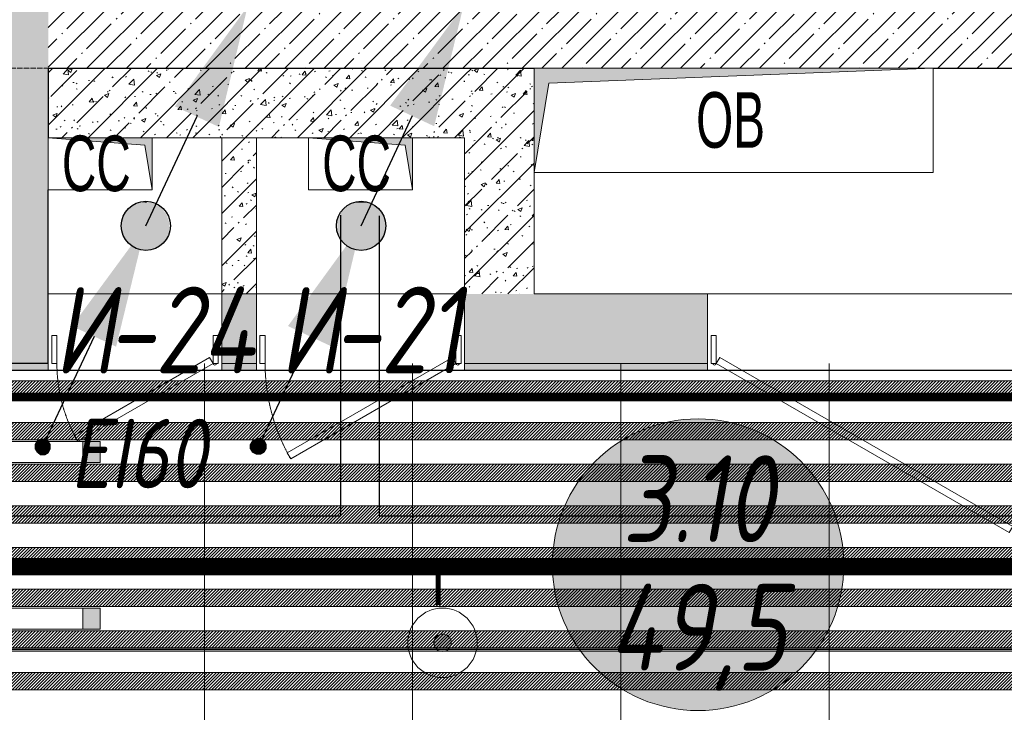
# Model space of a CAD drawing. Header units: millimetres. Extents: x -551130 to 178656, y -69521 to 202936.
# Tile 142 of 256: x -183735 to -180898, y 167014 to 169009. Entities that reach past the tile are written whole.
import ezdxf
from ezdxf import colors
from ezdxf.entities.mleader import LeaderData, LeaderLine
from ezdxf.enums import TextEntityAlignment as Align
from ezdxf.math import Vec2, Vec3

# ---------------------------------------------------------------- set-up
doc = ezdxf.new("R2010")
doc.units = ezdxf.units.MM
for name, pattern in [('( Hidden )', [0.375, 0.25, -0.125]), ('-D1-02х01', [3, 2, -1]), ('-D1-03x03', [6, 3, -3]), ('-D1d1-15x02', [19, 15, -2, 0, -2]), ('DASHDOT', [25.4, 12.7, -6.35, 0, -6.35])]:
    doc.linetypes.add(name, pattern=pattern)
doc.layers.get('Defpoints').update_dxf_attribs({"color": 31})
for name, color, linetype, lineweight in [('_0', 7, 'Continuous', 13), ('A-DETL-GENF', 7, 'Continuous', 5), ('A-DOOR', 7, 'Continuous', 5), ('A-DOOR-IDEN', 7, 'Continuous', 9), ('A-GENM-HDLN', 7, '-D1-03x03', 5), ('A-WALL', 7, 'Continuous', 5), ('A-WALL-FNSH', 8, 'Continuous', 5), ('dim_pot', 183, 'Continuous', 9), ('dim_razv', 93, 'DASHDOT', 9), ('I-WALL', 7, 'Continuous', 5), ('light_pot', 52, 'Continuous', 15), ('M-EQPM', 7, 'Continuous', 5), ('M-EQPM-IDEN', 7, 'Continuous', 5), ('ob_pomeshen', 62, 'Continuous', 13), ('pot', 183, 'Continuous', 15), ('pot sh', 183, 'Continuous', 15), ('S-GRID', 7, 'Continuous', 5)]:
    doc.layers.add(name, color=color, linetype=linetype, lineweight=lineweight)
doc.layers.add('PDF11_0', color=30, linetype='Continuous', true_color=0xff7f00)
doc.layers.add('PDF11_Выноски', color=7, linetype='Continuous')
doc.layers.add('PDF11_Стояк', color=5, linetype='Continuous')
doc.layers.add('pol', color=7, linetype='Continuous', lineweight=15, true_color=0x738991)
doc.layers.add('Сводный план', color=1, linetype='Continuous', lineweight=0, true_color=0xff0000)
doc.styles.add('Arial Narrow_1', font='txt', dxfattribs={"width": 0.75, "height": 200})
doc.styles.add('fl_iso paper', font='isocpeur.ttf', dxfattribs={"width": 0.8, "oblique": 10})
doc.styles.add('In tre', font='isocpeur.ttf', dxfattribs={"width": 0.8, "oblique": 10})
pattern_1 = [(45, (-192252.93, 158219.39), (-75.43415, 75.43415), [106.68, -17.78, 3.556, -17.78]), (45, (-192252.93, 158294.77), (-75.43415, 75.43415), []), (50, (-192252.93, 158219.39), (127.5292, -11.1576), [13.335, -146.685]), (355, (-192252.93, 158219.39), (-24.6697, 133.74), [10.668, -117.348]), (100.451, (-192242.31, 158218.46), (102.8597, 122.5818), [11.333, -124.663]), (46.184, (-192252.93, 158254.95), (189.7552, -29.4304), [20.002, -220.027]), (96.636, (-192237.12, 158252.5), (166.1822, 173.1996), [17, -186.995]), (351.184, (-192252.93, 158254.95), (166.184, 173.1976), [16.002, -176.022]), (21, (-192235.15, 158246.06), (106.13027, -71.586), [13.335, -146.685]), (326, (-192235.15, 158246.06), (43.2619, 128.9318), [10.668, -117.348]), (71.451, (-192226.31, 158240.09), (149.392, 57.34505), [11.333, -124.663]), (37.5, (-192252.935, 158219.386), (2.16223, 59.18836), [3.353, -112.573, 3.353, -115.773, -117.792]), (37.5, (-192252.935, 158219.386), (2.16223, 59.18836), [-235.052, 3.353, -114.44]), (7.5, (-192252.935, 158219.386), (46.77386, 70.12615), [3.353, -64.567, 3.353, -109.906, -44.894]), (7.5, (-192252.935, 158219.386), (46.77386, 70.12615), [-181.178, 3.353, -41.542]), (327.5, (-192292.584, 158219.386), (94.91367, -4.01009), [3.353, -41.097, 3.353, -135.331, -184.023]), (327.5, (-192292.584, 158219.386), (94.91367, -4.01009), [-183.134, 3.353, -180.67]), (317.5, (-192310.36, 158219.386), (103.69057, 17.7988), [3.353, -54.432, 3.353, -88.748, -130.683]), (317.5, (-192310.36, 158219.386), (103.69057, 17.7988), [-149.885, 3.353, -127.33])]
pattern_2 = [(45, (-192252.935, 158219.386), (-57.02463, 57.02463), []), (45, (-192195.91, 158219.386), (-57.02463, 57.02463), [100.806, -20.161, 3.353, -16.808])]

# ---------------------------------------------------------------- blocks, each defined once
blk = doc.blocks.new('*U3559')
at = {"layer": 'light_pot', "linetype": 'ByBlock', "lineweight": 0}
h = blk.add_hatch(color=252, dxfattribs=at)
h.dxf.hatch_style = 1
h.paths.add_polyline_path([(-500, 30), (-550, 30), (-550, -30), (-500, -30)])
h = blk.add_hatch(color=252, dxfattribs=at)
h.dxf.hatch_style = 1
h.paths.add_polyline_path([(500, 30), (550, 30), (550, -30), (500, -30)])
for points in [[(-500, 30), (-550, 30), (-550, -30), (-500, -30)], [(500, -30), (-500, -30), (-500, 30), (500, 30)], [(500, 30), (550, 30), (550, -30), (500, -30)]]:
    blk.add_lwpolyline(points, close=True, dxfattribs=at)
blk = doc.blocks.new('*U3560')
at = {"layer": 'light_pot', "color": 0, "linetype": 'ByBlock', "lineweight": -2, "transparency": 16777216}
for p in [(0, 960), (0, 480)]:
    blk.add_blockref('*U3559', p, dxfattribs=at)
blk = doc.blocks.new('*U12202')
at = {"layer": 'pol', "true_color": 0x007dfa, "transparency": 33554687}
h = blk.add_hatch(color=150, dxfattribs=at)
h.dxf.hatch_style = 1
h.paths.add_polyline_path([(23405.3, 0), (0, 0), (0, -10), (23405.3, -10)])
at = {"layer": 'pol', "color": 162, "true_color": 0x2c3cc9}
blk.add_lwpolyline([(23405.3, 0), (0, 0), (0, -10), (23405.3, -10)], close=True, dxfattribs=at)
blk = doc.blocks.new('помещение')
at = {"linetype": 'ByBlock', "true_color": 0xffffff}
h = blk.add_hatch(color=7, dxfattribs=at)
h.dxf.hatch_style = 1
edge = h.paths.add_edge_path()
edge.add_arc((0, 0), 420, 0, 360)
at = {"color": 0}
blk.add_line((-420, 0), (420, 0), dxfattribs=at)
blk.add_circle((0, 0), 420, dxfattribs=at)
at = {"linetype": 'ByBlock', "style": 'fl_iso paper', "oblique": 10, "width": 0.8}
for tag, p in [('TXT1', (0, 190)), ('TXT2', (0, -180))]:
    blk.add_attdef(tag, text='', height=250, dxfattribs=at).set_placement(p, align=Align.MIDDLE_CENTER)
blk = doc.blocks.new('hgkjgkkl')
at = {"layer": 'PDF11_0', "lineweight": 25}
for points in [[(9603.4, 10174.9), (9603.4, 9311.3), (14027.2, 9311.3), (14027.2, 11178.2), (11580.3, 11178.2), (11580.3, 12585.8), (12841.9, 12585.8), (12841.9, 11521.1), (13309.7, 11521.1), (13309.7, 13256.7), (13625, 13256.7), (13625, 11521.1), (14514, 11521.1), (14514, 9311.3), (17907.1, 9309.1)], [(30395.5, 8413.8), (23965, 8413.8), (23965, 7342.7), (23069.6, 7342.7), (23069.6, 8413.8), (16412.7, 8413.8), (16412.7, 7486.7), (15889.9, 7486.7), (15889.9, 8413.8), (7922.7, 8413.8), (7922.7, 6934.2), (7298.3, 6934.2), (7298.3, 9311.3), (9493.3, 9311.3), (9493.3, 10177)]]:
    blk.add_lwpolyline(points, dxfattribs=at)
at = {"layer": 'PDF11_Выноски', "transparency": 33554559}
for points in [[(8627.6, 9533.5), (8633.9, 9510.2), (8617, 9527.2)], [(8640.3, 9533.5), (8627.6, 9533.5), (8633.9, 9510.2)], [(8633.9, 9510.2), (8650.9, 9527.2), (8640.3, 9533.5)], [(9247.8, 9533.5), (9256.2, 9510.2), (9237.2, 9527.2)], [(9262.6, 9535.6), (9247.8, 9533.5), (9256.2, 9510.2)], [(9256.2, 9510.2), (9273.2, 9529.3), (9262.6, 9535.6)], [(8633.9, 9510.2), (8617, 9527.2), (8610.6, 9516.6)], [(8610.6, 9516.6), (8610.6, 9503.9), (8633.9, 9510.2)], [(8610.6, 9503.9), (8633.9, 9510.2), (8617, 9493.3)], [(8633.9, 9510.2), (8617, 9493.3), (8627.6, 9484.8)], [(8627.6, 9484.8), (8640.3, 9484.8), (8633.9, 9510.2)], [(8657.2, 9516.6), (8633.9, 9510.2), (8650.9, 9527.2)], [(8657.2, 9503.9), (8657.2, 9516.6), (8633.9, 9510.2)], [(8640.3, 9484.8), (8633.9, 9510.2), (8650.9, 9491.2)], [(8633.9, 9510.2), (8650.9, 9491.2), (8657.2, 9503.9)], [(9256.2, 9510.2), (9237.2, 9527.2), (9230.8, 9516.6)], [(9230.8, 9516.6), (9230.8, 9503.9), (9256.2, 9510.2)], [(9230.8, 9503.9), (9256.2, 9510.2), (9237.2, 9493.3)], [(9256.2, 9510.2), (9237.2, 9493.3), (9249.9, 9486.9)], [(9249.9, 9486.9), (9262.6, 9486.9), (9256.2, 9510.2)], [(9279.5, 9516.6), (9256.2, 9510.2), (9273.2, 9529.3)], [(9279.5, 9503.9), (9279.5, 9516.6), (9256.2, 9510.2)], [(9262.6, 9486.9), (9256.2, 9510.2), (9273.2, 9493.3)], [(9256.2, 9510.2), (9273.2, 9493.3), (9279.5, 9503.9)]]:
    blk.add_solid(points, dxfattribs=at)
at = {"layer": 'PDF11_Стояк', "lineweight": 30}
for points in [[(9078.4, 10460.6), (8930.3, 10145.2)], [(9698.6, 10462.7), (9550.4, 10145.2)], [(8782.1, 9827.7), (8633.9, 9510.2)], [(9404.4, 9827.7), (9256.2, 9510.2)]]:
    blk.add_lwpolyline(points, dxfattribs=at)
at = {"layer": 'PDF11_Стояк', "lineweight": 25}
for centre in [(8931.3, 10146.3), (9551.5, 10146.3)]:
    blk.add_circle(centre, 70.9, dxfattribs=at)
at = {"layer": 'PDF11_Стояк', "transparency": 33554559}
for points in [[(9224.5, 10778.1), (9141.9, 10431), (9014.9, 10490.2)], [(9846.8, 10780.2), (9762.1, 10433.1), (9635.1, 10492.4)], [(8932.4, 10215.1), (8936.6, 10213), (8919.7, 10213)], [(9542, 10215.1), (9567.4, 10213), (9535.6, 10213)], [(9554.7, 10215.1), (9558.9, 10215.1), (9542, 10215.1)], [(9558.9, 10215.1), (9542, 10215.1), (9567.4, 10213)], [(8875.2, 10187.6), (8989.5, 10181.2), (8871, 10181.2)], [(8879.5, 10191.8), (8983.2, 10187.6), (8875.2, 10187.6)], [(8983.2, 10187.6), (8875.2, 10187.6), (8989.5, 10181.2)], [(8883.7, 10198.1), (8981.1, 10191.8), (8879.5, 10191.8)], [(8981.1, 10191.8), (8879.5, 10191.8), (8983.2, 10187.6)], [(8890, 10202.4), (8974.7, 10198.1), (8883.7, 10198.1)], [(8974.7, 10198.1), (8883.7, 10198.1), (8981.1, 10191.8)], [(8894.3, 10204.5), (8970.5, 10202.4), (8890, 10202.4)], [(8970.5, 10202.4), (8890, 10202.4), (8974.7, 10198.1)], [(8900.6, 10208.7), (8964.1, 10204.5), (8894.3, 10204.5)], [(8964.1, 10204.5), (8894.3, 10204.5), (8970.5, 10202.4)], [(8907, 10210.8), (8957.8, 10208.7), (8900.6, 10208.7)], [(8957.8, 10208.7), (8900.6, 10208.7), (8964.1, 10204.5)], [(8915.4, 10213), (8951.4, 10210.8), (8907, 10210.8)], [(8951.4, 10210.8), (8907, 10210.8), (8957.8, 10208.7)], [(8919.7, 10213), (8945.1, 10213), (8915.4, 10213)], [(8945.1, 10213), (8915.4, 10213), (8951.4, 10210.8)], [(8936.6, 10213), (8919.7, 10213), (8945.1, 10213)], [(9495.4, 10187.6), (9609.7, 10183.3), (9493.3, 10183.3)], [(9501.8, 10193.9), (9605.5, 10187.6), (9495.4, 10187.6)], [(9605.5, 10187.6), (9495.4, 10187.6), (9609.7, 10183.3)], [(9506, 10198.1), (9601.2, 10193.9), (9501.8, 10193.9)], [(9601.2, 10193.9), (9501.8, 10193.9), (9605.5, 10187.6)], [(9512.3, 10202.4), (9597, 10198.1), (9506, 10198.1)], [(9597, 10198.1), (9506, 10198.1), (9601.2, 10193.9)], [(9516.6, 10204.5), (9592.8, 10202.4), (9512.3, 10202.4)], [(9592.8, 10202.4), (9512.3, 10202.4), (9597, 10198.1)], [(9522.9, 10208.7), (9586.4, 10204.5), (9516.6, 10204.5)], [(9586.4, 10204.5), (9516.6, 10204.5), (9592.8, 10202.4)], [(9529.3, 10210.8), (9580.1, 10208.7), (9522.9, 10208.7)], [(9580.1, 10208.7), (9522.9, 10208.7), (9586.4, 10204.5)], [(9535.6, 10213), (9573.7, 10210.8), (9529.3, 10210.8)], [(9573.7, 10210.8), (9529.3, 10210.8), (9580.1, 10208.7)], [(9567.4, 10213), (9535.6, 10213), (9573.7, 10210.8)], [(8862.5, 10164.3), (8998, 10157.9), (8860.4, 10157.9)], [(8998, 10157.9), (8860.4, 10157.9), (8998, 10151.6)], [(8860.4, 10157.9), (8998, 10151.6), (8860.4, 10151.6)], [(8864.6, 10170.6), (8995.9, 10164.3), (8862.5, 10164.3)], [(8995.9, 10164.3), (8862.5, 10164.3), (8998, 10157.9)], [(8866.8, 10177), (8993.8, 10170.6), (8864.6, 10170.6)], [(8993.8, 10170.6), (8864.6, 10170.6), (8995.9, 10164.3)], [(8871, 10181.2), (8991.6, 10177), (8866.8, 10177)], [(8991.6, 10177), (8866.8, 10177), (8993.8, 10170.6)], [(8989.5, 10181.2), (8871, 10181.2), (8991.6, 10177)], [(9484.8, 10164.3), (9620.3, 10157.9), (9482.7, 10157.9)], [(9620.3, 10157.9), (9482.7, 10157.9), (9620.3, 10151.6)], [(9482.7, 10157.9), (9620.3, 10151.6), (9482.7, 10151.6)], [(9486.9, 10170.6), (9618.2, 10164.3), (9484.8, 10164.3)], [(9618.2, 10164.3), (9484.8, 10164.3), (9620.3, 10157.9)], [(9489.1, 10177), (9616.1, 10170.6), (9486.9, 10170.6)], [(9616.1, 10170.6), (9486.9, 10170.6), (9618.2, 10164.3)], [(9493.3, 10183.3), (9613.9, 10177), (9489.1, 10177)], [(9613.9, 10177), (9489.1, 10177), (9616.1, 10170.6)], [(9609.7, 10183.3), (9493.3, 10183.3), (9613.9, 10177)], [(8930.3, 10145.2), (8845.6, 9798.1), (8718.6, 9857.4)], [(8998, 10151.6), (8860.4, 10151.6), (9000.1, 10145.2)], [(8860.4, 10151.6), (9000.1, 10145.2), (8860.4, 10145.2)], [(9000.1, 10145.2), (8860.4, 10145.2), (8998, 10136.8)], [(8860.4, 10145.2), (8998, 10136.8), (8860.4, 10136.8)], [(8998, 10136.8), (8860.4, 10136.8), (8998, 10130.4)], [(8860.4, 10136.8), (8998, 10130.4), (8860.4, 10130.4)], [(8998, 10130.4), (8860.4, 10130.4), (8995.9, 10124.1)], [(8860.4, 10130.4), (8995.9, 10124.1), (8862.5, 10124.1)], [(9550.4, 10145.2), (9467.9, 9798.1), (9340.9, 9857.4)], [(9620.3, 10151.6), (9482.7, 10151.6), (9622.4, 10145.2)], [(9482.7, 10151.6), (9622.4, 10145.2), (9482.7, 10145.2)], [(9622.4, 10145.2), (9482.7, 10145.2), (9620.3, 10138.9)], [(9482.7, 10145.2), (9620.3, 10138.9), (9482.7, 10138.9)], [(9620.3, 10138.9), (9482.7, 10138.9), (9620.3, 10132.5)], [(9482.7, 10138.9), (9620.3, 10132.5), (9482.7, 10132.5)], [(9620.3, 10132.5), (9482.7, 10132.5), (9618.2, 10126.2)], [(9482.7, 10132.5), (9618.2, 10126.2), (9484.8, 10126.2)], [(8995.9, 10124.1), (8862.5, 10124.1), (8993.8, 10117.7)], [(8862.5, 10124.1), (8993.8, 10117.7), (8864.6, 10117.7)], [(8993.8, 10117.7), (8864.6, 10117.7), (8991.6, 10111.4)], [(8864.6, 10117.7), (8991.6, 10111.4), (8866.8, 10111.4)], [(8991.6, 10111.4), (8866.8, 10111.4), (8989.5, 10107.1)], [(8866.8, 10111.4), (8989.5, 10107.1), (8871, 10107.1)], [(8989.5, 10107.1), (8871, 10107.1), (8983.2, 10100.8)], [(8871, 10107.1), (8983.2, 10100.8), (8875.2, 10100.8)], [(9618.2, 10126.2), (9484.8, 10126.2), (9616.1, 10119.8)], [(9484.8, 10126.2), (9616.1, 10119.8), (9486.9, 10119.8)], [(9616.1, 10119.8), (9486.9, 10119.8), (9613.9, 10113.5)], [(9486.9, 10119.8), (9613.9, 10113.5), (9489.1, 10113.5)], [(9613.9, 10113.5), (9489.1, 10113.5), (9609.7, 10107.1)], [(9489.1, 10113.5), (9609.7, 10107.1), (9493.3, 10107.1)], [(9609.7, 10107.1), (9493.3, 10107.1), (9605.5, 10100.8)], [(9493.3, 10107.1), (9605.5, 10100.8), (9495.4, 10100.8)], [(8983.2, 10100.8), (8875.2, 10100.8), (8981.1, 10096.5)], [(8875.2, 10100.8), (8981.1, 10096.5), (8879.5, 10096.5)], [(8981.1, 10096.5), (8879.5, 10096.5), (8974.7, 10092.3)], [(8879.5, 10096.5), (8974.7, 10092.3), (8883.7, 10092.3)], [(8974.7, 10092.3), (8883.7, 10092.3), (8970.5, 10088.1)], [(8883.7, 10092.3), (8970.5, 10088.1), (8890, 10088.1)], [(8970.5, 10088.1), (8890, 10088.1), (8964.1, 10083.8)], [(8890, 10088.1), (8964.1, 10083.8), (8894.3, 10083.8)], [(8964.1, 10083.8), (8894.3, 10083.8), (8957.8, 10081.7)], [(8894.3, 10083.8), (8957.8, 10081.7), (8900.6, 10081.7)], [(8957.8, 10081.7), (8900.6, 10081.7), (8951.4, 10077.5)], [(8900.6, 10081.7), (8951.4, 10077.5), (8907, 10077.5)], [(8951.4, 10077.5), (8907, 10077.5), (8945.1, 10075.4)], [(8907, 10077.5), (8945.1, 10075.4), (8915.4, 10075.4)], [(8915.4, 10075.4), (8919.7, 10075.4), (8936.6, 10075.4)], [(8915.4, 10075.4), (8945.1, 10075.4), (8936.6, 10075.4)], [(8919.7, 10075.4), (8936.6, 10075.4), (8932.4, 10075.4)], [(9605.5, 10100.8), (9495.4, 10100.8), (9601.2, 10096.5)], [(9495.4, 10100.8), (9601.2, 10096.5), (9501.8, 10096.5)], [(9601.2, 10096.5), (9501.8, 10096.5), (9597, 10092.3)], [(9501.8, 10096.5), (9597, 10092.3), (9506, 10092.3)], [(9597, 10092.3), (9506, 10092.3), (9592.8, 10088.1)], [(9506, 10092.3), (9592.8, 10088.1), (9512.3, 10088.1)], [(9592.8, 10088.1), (9512.3, 10088.1), (9586.4, 10083.8)], [(9512.3, 10088.1), (9586.4, 10083.8), (9516.6, 10083.8)], [(9586.4, 10083.8), (9516.6, 10083.8), (9580.1, 10081.7)], [(9516.6, 10083.8), (9580.1, 10081.7), (9522.9, 10081.7)], [(9580.1, 10081.7), (9522.9, 10081.7), (9573.7, 10079.6)], [(9522.9, 10081.7), (9573.7, 10079.6), (9529.3, 10079.6)], [(9573.7, 10079.6), (9529.3, 10079.6), (9567.4, 10077.5)], [(9529.3, 10079.6), (9567.4, 10077.5), (9535.6, 10077.5)], [(9535.6, 10077.5), (9542, 10075.4), (9558.9, 10075.4)], [(9535.6, 10077.5), (9567.4, 10077.5), (9558.9, 10075.4)], [(9542, 10075.4), (9558.9, 10075.4), (9554.7, 10075.4)]]:
    blk.add_solid(points, dxfattribs=at)
blk = doc.blocks.new('jjgyff55')
at = {"layer": 'Сводный план', "lineweight": 13, "true_color": 0x00c200}
h = blk.add_hatch(color=92, dxfattribs=at)
h.dxf.hatch_style = 1
edge = h.paths.add_edge_path()
edge.add_arc((3761.2, 6595.9), 25, 0, 360)
at = {"layer": 'Сводный план', "color": 96, "true_color": 0x008000}
for points, const_width in [([(24555, 6815.6), (798.1, 6815.6), (801.9, 4172.4)], 50), ([(3748.5, 6826.1), (3748.5, 6704.9)], 15)]:
    blk.add_lwpolyline(points, dxfattribs=dict(at, const_width=const_width))
at = {"layer": 'Сводный план', "color": 92, "lineweight": 13, "true_color": 0x00c200}
for radius in [100, 25]:
    blk.add_circle((3761.2, 6595.9), radius, dxfattribs=at)
blk = doc.blocks.new('A_MEQ_OpeningShaft-Rectangular - ОВ-4759722-50_AS_M_L17')
at = {"layer": 'A-DETL-GENF', "linetype": '-D1-03x03'}
blk.add_hatch(color=256, dxfattribs=at).paths.add_polyline_path([(0, -300), (42.9, -42.9), (1150, 0), (0, 0)])
at = {"layer": 'A-DETL-GENF'}
for p, q in [((1150, 0), (0, 0)), ((0, 0), (0, -300)), ((42.9, -42.9), (1150, 0)), ((1150, 0), (1150, -300)), ((0, -300), (42.9, -42.9)), ((0, -300), (1150, -300))]:
    blk.add_line(p, q, dxfattribs=at)
at = {"layer": 'A-GENM-HDLN'}
for p, q in [((1150, 0), (0, 0)), ((0, 0), (0, -300)), ((1150, -300), (1150, 0)), ((0, -300), (1150, -300))]:
    blk.add_line(p, q, dxfattribs=at)
blk = doc.blocks.new('A_MEQ_OpeningShaft-Rectangular - СС-4755850-50_AS_M_L17')
at = {"layer": 'A-DETL-GENF', "linetype": '-D1-03x03'}
blk.add_hatch(color=256, dxfattribs=at).paths.add_polyline_path([(0, 150), (0, 0), (300, 0), (21.4, 21.4)])
at = {"layer": 'A-DETL-GENF'}
for p, q in [((0, 150), (300, 150)), ((21.4, 21.4), (0, 150)), ((0, 150), (300, 150)), ((0, 0), (0, 150)), ((0, 150), (21.4, 21.4)), ((300, 150), (300, 0)), ((300, 0), (300, 150)), ((300, 0), (0, 0)), ((300, 0), (21.4, 21.4)), ((21.4, 21.4), (300, 0))]:
    blk.add_line(p, q, dxfattribs=at)
at = {"layer": 'A-GENM-HDLN'}
for p, q in [((0, 150), (0, 0)), ((300, 150), (0, 150)), ((300, 0), (300, 150)), ((0, 0), (300, 0))]:
    blk.add_line(p, q, dxfattribs=at)
blk = doc.blocks.new('A_MEQ_DoorWall - ОВ-7358984-50_AS_M_L17')
at = {"layer": 'A-DOOR'}
for p, q in [((326.3, 375), (-150, 100)), ((336.3, 357.7), (326.3, 375)), ((-140, 82.7), (336.3, 357.7)), ((-175, 100), (-175, -100)), ((-150, 100), (-165, 100)), ((-165, 100), (-165, 20)), ((-150, 20), (-150, 100)), ((-150, 100), (-140, 82.7)), ((415, 100), (400, 100)), ((400, 100), (400, 20)), ((415, 20), (415, 100)), ((425, 100), (425, -100)), ((-165, 20), (-150, 20)), ((400, 20), (415, 20))]:
    blk.add_line(p, q, dxfattribs=at)
at = {"layer": 'A-DOOR', "linetype": '-D1-02х01'}
blk.add_arc((-150, 100), 550, 360, 30, dxfattribs=at)
at = {"layer": 'A-DOOR'}
blk.add_arc((-155, 100), 5, 0, 180, dxfattribs=at)
blk = doc.blocks.new('A_MEQ_DoorWall - ОВ-7358831-50_AS_M_L17')
at = {"layer": 'A-DOOR'}
for p, q in [((289.7, 325), (-100, 100)), ((299.7, 307.7), (289.7, 325)), ((-90, 82.7), (299.7, 307.7)), ((-125, 100), (-125, -100)), ((-100, 100), (-115, 100)), ((-115, 100), (-115, 20)), ((-100, 20), (-100, 100)), ((-100, 100), (-90, 82.7)), ((365, 100), (350, 100)), ((350, 100), (350, 20)), ((365, 20), (365, 100)), ((375, 100), (375, -100)), ((-115, 20), (-100, 20)), ((350, 20), (365, 20))]:
    blk.add_line(p, q, dxfattribs=at)
at = {"layer": 'A-DOOR', "linetype": '-D1-02х01'}
blk.add_arc((-100, 100), 450, 360, 30, dxfattribs=at)
at = {"layer": 'A-DOOR'}
blk.add_arc((-105, 100), 5, 0, 180, dxfattribs=at)
blk = doc.blocks.new('A_MEQ_DoorWall - ОВ-7408036-50_AS_M_L17')
at = {"layer": 'A-DOOR'}
for p, q in [((-5.6, 587.5), (-850, 100)), ((-840, 82.7), (4.4, 570.2)), ((4.4, 570.2), (-5.6, 587.5)), ((245.6, 570.2), (255.6, 587.5)), ((1090, 82.7), (245.6, 570.2)), ((255.6, 587.5), (1100, 100)), ((-875, 100), (-875, -100)), ((-850, 100), (-865, 100)), ((-865, 100), (-865, 20)), ((-850, 20), (-850, 100)), ((-850, 100), (-840, 82.7)), ((1100, 100), (1090, 82.7)), ((1115, 100), (1100, 100)), ((1100, 100), (1100, 20)), ((1115, 20), (1115, 100)), ((1125, 100), (1125, -100)), ((-865, 20), (-850, 20)), ((1100, 20), (1115, 20))]:
    blk.add_line(p, q, dxfattribs=at)
at = {"layer": 'A-DOOR', "linetype": '-D1-02х01'}
for centre, start, end in [((-850, 100), 360, 30), ((1100, 100), 150, 180)]:
    blk.add_arc(centre, 975, start, end, dxfattribs=at)
at = {"layer": 'A-DOOR'}
for centre in [(-855, 100), (1105, 100)]:
    blk.add_arc(centre, 5, 0, 180, dxfattribs=at)

msp = doc.modelspace()

# ---------------------------------------------------------------- hatches: boundary and pattern name
at = {"layer": '_0', "transparency": 33554534}
h = msp.add_hatch(color=252, dxfattribs=at)
h.dxf.hatch_style = 1
h.paths.add_polyline_path([(-186504.2, 164969.4), (-186502.9, 167869.4), (-186002.9, 167869.4), (-186002.9, 168219.4), (-183952.9, 168219.4), (-183952.9, 172269.4), (-179002.9, 172269.4), (-179002.9, 170769.4), (-177452.9, 170769.4), (-177452.9, 177169.4), (-185852.9, 177169.4), (-185852.9, 178969.4), (-186852.9, 178969.4), (-186852.9, 180969.4), (-184102.9, 180969.4), (-184102.9, 180269.4), (-183352.9, 180269.4), (-183352.9, 179219.4), (-163952.9, 179219.4), (-163952.9, 180969.4), (-160672.9, 180969.4), (-160672.9, 178969.4), (-161752.9, 178969.4), (-161752.9, 177169.4), (-169752.9, 177169.4), (-169752.9, 168219.4), (-161802.9, 168219.4), (-161802.9, 167819.4), (-161302.9, 167819.4), (-161302.9, 164969.4), (-163402.9, 164969.4), (-163402.9, 166169.4), (-183902.9, 166169.4), (-183902.9, 164969.4)], flags=16)
h.paths.add_polyline_path([(-192753.7, 187670.2), (-154802.1, 187670.2), (-154802.1, 157718.6), (-192753.7, 157718.6)])
at = {"layer": 'A-WALL'}
h = msp.add_hatch(dxfattribs=at)
h.set_pattern_fill('FP_1', color=256, style=0, pattern_type=2)
h.set_pattern_definition(pattern_2)
h.paths.add_polyline_path([(-183777.9, 168019.4), (-183652.9, 168019.4), (-183652.9, 177369.4), (-183902.9, 177369.4), (-183902.9, 168019.4)])
h = msp.add_hatch(dxfattribs=at)
h.set_pattern_fill('FP_1', color=256, style=0, pattern_type=2)
h.set_pattern_definition(pattern_2)
h.paths.add_polyline_path([(-179002.9, 168869.4), (-179002.9, 169119.4), (-183652.9, 169119.4), (-183652.9, 168869.4), (-179202.9, 168869.4)])
at = {"layer": 'I-WALL'}
h = msp.add_hatch(dxfattribs=at)
h.set_pattern_fill('FP_43', color=256, style=0, pattern_type=2)
h.set_pattern_definition(pattern_1)
h.paths.add_polyline_path([(-182602.9, 168669.4), (-182452.9, 168669.4), (-182452.9, 168869.4), (-183652.9, 168869.4), (-183652.9, 168669.4), (-182624.4, 168669.4)])
h = msp.add_hatch(dxfattribs=at)
h.set_pattern_fill('FP_43', color=256, style=0, pattern_type=2)
h.set_pattern_definition(pattern_1)
h.paths.add_polyline_path([(-182452.9, 168219.4), (-182252.9, 168219.4), (-182252.9, 168869.4), (-182452.9, 168869.4), (-182452.9, 168242.4)])
h = msp.add_hatch(dxfattribs=at)
h.set_pattern_fill('FP_43', color=256, style=0, pattern_type=2)
h.set_pattern_definition(pattern_1)
h.paths.add_polyline_path([(-183052.9, 168219.4), (-183052.9, 168669.4), (-183152.9, 168669.4), (-183152.9, 168219.4)])
h = msp.add_hatch(dxfattribs=at)
h.set_pattern_fill('FP_43', color=256, style=0, pattern_type=2)
h.set_pattern_definition(pattern_1)
h.paths.add_polyline_path([(-179417.2, 168019.4), (-179002.9, 168019.4), (-179002.9, 168219.4), (-179752.9, 168219.4), (-179752.9, 168019.4), (-179452.9, 168019.4)])
h.paths.add_polyline_path([(-182452.9, 168019.4), (-181752.9, 168019.4), (-181752.9, 168219.4), (-182452.9, 168219.4)])
h.paths.add_polyline_path([(-183102.9, 168019.4), (-183052.9, 168019.4), (-183052.9, 168219.4), (-183152.9, 168219.4), (-183152.9, 168019.4)])
at = {"layer": 'I-WALL', "true_color": 0xf5f3ef}
for points in [[(-183652.9, 167999.4), (-183652.9, 168019.4), (-183777.9, 168019.4), (-183777.9, 167999.4)], [(-183102.9, 167999.4), (-183102.9, 168019.4), (-183152.9, 168019.4), (-183152.9, 167999.4)]]:
    msp.add_hatch(color=7, dxfattribs=at).paths.add_polyline_path(points)
h = msp.add_hatch(color=7, dxfattribs=at)
h.paths.add_polyline_path([(-182352.9, 167999.4), (-182352.9, 168019.4), (-182452.9, 168019.4), (-182452.9, 167999.4)])
h.paths.add_polyline_path([(-183102.9, 167999.4), (-183052.9, 167999.4), (-183052.9, 168019.4), (-183102.9, 168019.4)])
h = msp.add_hatch(color=7, dxfattribs=at)
h.paths.add_polyline_path([(-179002.9, 167999.4), (-179002.9, 168019.4), (-179752.9, 168019.4), (-179752.9, 167999.4)])
h.paths.add_polyline_path([(-182352.9, 167999.4), (-181752.9, 167999.4), (-181752.9, 168019.4), (-182352.9, 168019.4)])

# ---------------------------------------------------------------- linework, layer by layer
at = {"layer": 'A-WALL', "lineweight": 25}
for p, q in [((-183652.9, 168869.4), (-182252.9, 168869.4)), ((-183652.9, 168869.4), (-183652.9, 168669.4)), ((-181102.9, 168869.4), (-180852.9, 168869.4)), ((-183652.9, 168019.4), (-183652.9, 168519.4)), ((-183652.9, 168019.4), (-183902.9, 168019.4))]:
    msp.add_line(p, q, dxfattribs=at)
at = {"layer": 'A-WALL', "lineweight": 9}
for p, q in [((-183352.9, 168669.4), (-183152.9, 168669.4)), ((-183152.9, 168669.4), (-183152.9, 168219.4)), ((-183052.9, 168669.4), (-182902.9, 168669.4)), ((-183052.9, 168219.4), (-183052.9, 168669.4)), ((-182602.9, 168669.4), (-182452.9, 168669.4)), ((-182452.9, 168669.4), (-182452.9, 168219.4)), ((-182252.9, 168219.4), (-182252.9, 168569.4)), ((-183152.9, 168219.4), (-183152.9, 168019.4)), ((-183052.9, 168019.4), (-183052.9, 168219.4)), ((-182452.9, 168219.4), (-182452.9, 168019.4)), ((-181752.9, 168219.4), (-182252.9, 168219.4)), ((-181752.9, 168019.4), (-181752.9, 168219.4)), ((-183152.9, 168019.4), (-183052.9, 168019.4)), ((-182452.9, 168019.4), (-181752.9, 168019.4))]:
    msp.add_line(p, q, dxfattribs=at)
at = {"layer": 'A-WALL'}
for p, q in [((-183052.9, 168669.4), (-183152.9, 168669.4)), ((-183152.9, 168219.4), (-183052.9, 168219.4))]:
    msp.add_line(p, q, dxfattribs=at)
at = {"layer": 'A-WALL-FNSH'}
for p, q in [((-184277.9, 167999.4), (-183652.9, 167999.4)), ((-183652.9, 167999.4), (-183652.9, 168019.4)), ((-183152.9, 168019.4), (-183152.9, 167999.4)), ((-183152.9, 167999.4), (-183052.9, 167999.4)), ((-183052.9, 167999.4), (-183052.9, 168019.4)), ((-182452.9, 168019.4), (-182452.9, 167999.4)), ((-182452.9, 167999.4), (-181752.9, 167999.4)), ((-181752.9, 167999.4), (-181752.9, 168019.4))]:
    msp.add_line(p, q, dxfattribs=at)
at = {"layer": 'Defpoints'}
msp.add_lwpolyline([(-184277.9, 167999.4), (-178982.9, 167999.4), (-178982.9, 169119.4), (-179152.9, 169119.4), (-179152.9, 170569.4), (-178852.9, 170569.4), (-178852.9, 170719.4), (-177422.9, 170719.4), (-177422.9, 167999.4), (-174582.9, 167999.4)], dxfattribs=at)
at = {"layer": 'I-WALL'}
for p, q in [((-183652.9, 168219.4), (-183152.9, 168219.4)), ((-183052.9, 168219.4), (-182452.9, 168219.4)), ((-181752.9, 168219.4), (-179752.9, 168219.4)), ((-183152.9, 167999.4), (-183652.9, 167999.4)), ((-182452.9, 167999.4), (-183052.9, 167999.4)), ((-179752.9, 167999.4), (-181752.9, 167999.4))]:
    msp.add_line(p, q, dxfattribs=at)
at = {"layer": 'S-GRID', "linetype": '-D1d1-15x02'}
msp.add_line((-195373.9, 168869.4), (-153377.4, 168869.4), dxfattribs=at)

# ---------------------------------------------------------------- block references
at = {"layer": 'A-DOOR', "color": 8, "true_color": 0x7f7f7f, "rotation": 180}
for name, p in [('A_MEQ_DoorWall - ОВ-7358831-50_AS_M_L17', (-183277.9, 168119.4)), ('A_MEQ_DoorWall - ОВ-7358984-50_AS_M_L17', (-182627.9, 168119.4)), ('A_MEQ_DoorWall - ОВ-7408036-50_AS_M_L17', (-180627.9, 168119.4))]:
    msp.add_blockref(name, p, dxfattribs=at)
at = {"layer": 'light_pot'}
msp.add_blockref('*U3560', (-184052.9, 166804.2), dxfattribs=at)
at = {"layer": 'M-EQPM'}
msp.add_blockref('A_MEQ_OpeningShaft-Rectangular - ОВ-4759722-50_AS_M_L17', (-182252.9, 168869.4), dxfattribs=at)
at = {"layer": 'M-EQPM', "rotation": 180}
for p in [(-183352.9, 168669.4), (-182602.9, 168669.4)]:
    msp.add_blockref('A_MEQ_OpeningShaft-Rectangular - СС-4755850-50_AS_M_L17', p, dxfattribs=at)

# ---------------------------------------------------------------- texts
at = {"layer": 'A-DOOR-IDEN', "lineweight": 5, "attachment_point": 1, "style": 'fl_iso paper'}
for s, insert, char_height, width in [('И', (-183635.9, 168240.4), 250, 186.392), ('-24', (-183482.1, 168240.4), 250, 372.785), ('И', (-182985.9, 168240.4), 250, 186.392), ('-21', (-182832.1, 168240.4), 250, 372.785), ('EI60', (-183588.7, 167859.7), 200, 444.937)]:
    msp.add_mtext(s, dxfattribs=dict(at, insert=insert, char_height=char_height, width=width))
at = {"layer": 'M-EQPM-IDEN', "char_height": 160, "attachment_point": 1, "style": 'Arial Narrow_1'}
for s, insert, width in [('ОВ', (-181785.9, 168800.5), 246.519), ('СС', (-183613.5, 168675.5), 252.532), ('СС', (-182863.5, 168675.5), 252.532)]:
    msp.add_mtext(s, dxfattribs=dict(at, insert=insert, width=width))

# ---------------------------------------------------------------- next in the draw order: leaders
at = {"layer": 'dim_pot', "color": 0, "linetype": 'ByBlock'}
ml = msp.add_multileader_mtext('Standard', dxfattribs=at)
ml.set_content('Подвесной потолок ГКЛ', style='In tre')
ml.set_leader_properties()
ml.build(insert=Vec2(0, 0))
ml.multileader.update_dxf_attribs({"text_left_attachment_type": 6, "text_right_attachment_type": 6, "dogleg_length": 1, "arrow_head_size": 0, "scale": 50})
ctx = ml.context
ctx.base_point, ctx.scale, ctx.char_height, ctx.arrow_head_size, ctx.landing_gap_size, ctx.plane_origin = Vec3(-110800.3, 164845.1), 50, 200, 0, 4.5, Vec3(-119739.1, 169685)
ctx.left_attachment, ctx.right_attachment, ctx.text_align_type = 6, 6, 2
notes = []
notes.append((ctx, [(0, (1, 1, 0), (-110850.3, 164845.1), (1, 0), 50, [(1, [(-111679.3, 168482.6)], 0, [])])]))
ctx.mtext.insert, ctx.mtext.width, ctx.mtext.defined_height, ctx.mtext.alignment, ctx.mtext.flow_direction = Vec3(-108408.5, 165085.1), 2609.327, 696.6, 3, 5
ctx.mtext.has_bg_fill, ctx.mtext.bg_color, ctx.mtext.bg_scale_factor, ctx.mtext.bg_transparency, ctx.mtext.use_window_bg_color = 1, -1027028792, 1.5, 0, 1
for ctx, leaders in notes:
    for number, flags, end, landing, length, lines in leaders:
        leader = LeaderData()
        leader.index, (leader.has_last_leader_line, leader.has_dogleg_vector, leader.attachment_direction) = number, flags
        leader.last_leader_point, leader.dogleg_vector, leader.dogleg_length = Vec3(end), Vec3(landing), length
        for number, points, colour, breaks in lines:
            line = LeaderLine()
            line.index, line.vertices, line.color, line.breaks = number, Vec3.list(points), colors.encode_raw_color(colour), breaks
            leader.lines.append(line)
        ctx.leaders.append(leader)

# ---------------------------------------------------------------- next in the draw order: leaders
ml = msp.add_multileader_mtext('Standard', dxfattribs=at)
ml.set_content('Лючок 500х500 для обслуживания модулей управления клапанами, расположение уточнить по месту', style='In tre')
ml.set_leader_properties()
ml.build(insert=Vec2(0, 0))
ml.multileader.update_dxf_attribs({"text_left_attachment_type": 6, "text_right_attachment_type": 6, "dogleg_length": 1, "arrow_head_size": 0, "scale": 50})
ctx = ml.context
ctx.base_point, ctx.scale, ctx.char_height, ctx.arrow_head_size, ctx.landing_gap_size, ctx.plane_origin = Vec3(-117248.2, 164563.8), 50, 200, 0, 4.5, Vec3(-113883.2, 169681.3)
ctx.left_attachment, ctx.right_attachment, ctx.text_align_type = 6, 6, 2
notes = []
notes.append((ctx, [(1, (1, 1, 0), (-113671.5, 164563.8), (-1, 0), 50, [(1, [(-112790.2, 168469.4)], 0, [])])]))
ctx.mtext.insert, ctx.mtext.width, ctx.mtext.defined_height, ctx.mtext.alignment, ctx.mtext.flow_direction = Vec3(-113726, 164823.8), 3637.528, 407.5, 3, 5
ctx.mtext.has_bg_fill, ctx.mtext.bg_color, ctx.mtext.bg_scale_factor, ctx.mtext.bg_transparency, ctx.mtext.use_window_bg_color = 1, -1027028792, 1.5, 0, 1
for ctx, leaders in notes:
    for number, flags, end, landing, length, lines in leaders:
        leader = LeaderData()
        leader.index, (leader.has_last_leader_line, leader.has_dogleg_vector, leader.attachment_direction) = number, flags
        leader.last_leader_point, leader.dogleg_vector, leader.dogleg_length = Vec3(end), Vec3(landing), length
        for number, points, colour, breaks in lines:
            line = LeaderLine()
            line.index, line.vertices, line.color, line.breaks = number, Vec3.list(points), colors.encode_raw_color(colour), breaks
            leader.lines.append(line)
        ctx.leaders.append(leader)

# ---------------------------------------------------------------- next in the draw order: hatches: boundary and pattern name
at = {"layer": 'pot sh', "linetype": 'ByBlock', "lineweight": 0, "true_color": 0x91caaf}
h = msp.add_hatch(dxfattribs=at)
h.set_pattern_fill('ANSI31', color=253, scale=2, angle=180)
h.set_pattern_definition([(225, (-232889.5126, 158219.386), (4.49012806, -4.49012806), [])])
h.paths.add_polyline_path([(-185782.9, 167969.4), (-162022.9, 167969.4), (-162022.9, 167919.4), (-185782.9, 167919.4)])
h = msp.add_hatch(dxfattribs=at)
h.set_pattern_fill('ANSI31', color=253, scale=2, angle=180)
h.set_pattern_definition([(225, (-232889.5126, 158099.386), (4.49012806, -4.49012806), [])])
h.paths.add_polyline_path([(-185782.9, 167849.4), (-162022.9, 167849.4), (-162022.9, 167799.4), (-185782.9, 167799.4)])
h = msp.add_hatch(dxfattribs=at)
h.set_pattern_fill('ANSI31', color=253, scale=2, angle=180)
h.set_pattern_definition([(225, (-232889.5126, 157979.386), (4.49012806, -4.49012806), [])])
h.paths.add_polyline_path([(-185782.9, 167729.4), (-162022.9, 167729.4), (-162022.9, 167679.4), (-185782.9, 167679.4)])
h = msp.add_hatch(dxfattribs=at)
h.set_pattern_fill('ANSI31', color=253, scale=2, angle=180)
h.set_pattern_definition([(225, (-232889.5126, 157859.386), (4.49012806, -4.49012806), [])])
h.paths.add_polyline_path([(-186282.9, 167609.4), (-161522.9, 167609.4), (-161522.9, 167559.4), (-186282.9, 167559.4)])
h = msp.add_hatch(dxfattribs=at)
h.set_pattern_fill('ANSI31', color=253, scale=2, angle=180)
h.set_pattern_definition([(225, (-232889.5126, 157739.386), (4.49012806, -4.49012806), [])])
h.paths.add_polyline_path([(-186282.9, 167489.4), (-161522.9, 167489.4), (-161522.9, 167439.4), (-186282.9, 167439.4)])
h = msp.add_hatch(dxfattribs=at)
h.set_pattern_fill('ANSI31', color=253, scale=2, angle=180)
h.set_pattern_definition([(225, (-232889.5126, 157619.386), (4.49012806, -4.49012806), [])])
h.paths.add_polyline_path([(-186282.9, 167369.4), (-161522.9, 167369.4), (-161522.9, 167319.4), (-186282.9, 167319.4)])
h = msp.add_hatch(dxfattribs=at)
h.set_pattern_fill('ANSI31', color=253, scale=2, angle=180)
h.set_pattern_definition([(225, (-232889.5126, 157499.386), (4.49012806, -4.49012806), [])])
h.paths.add_polyline_path([(-186282.9, 167249.4), (-161522.9, 167249.4), (-161522.9, 167199.4), (-186282.9, 167199.4)])
h = msp.add_hatch(dxfattribs=at)
h.set_pattern_fill('ANSI31', color=253, scale=2, angle=180)
h.set_pattern_definition([(225, (-232889.5126, 157379.386), (4.49012806, -4.49012806), [])])
h.paths.add_polyline_path([(-186282.9, 167129.4), (-161522.9, 167129.4), (-161522.9, 167079.4), (-186282.9, 167079.4)])

# ---------------------------------------------------------------- next in the draw order: linework, layer by layer
at = {"layer": 'pot'}
msp.add_lwpolyline([(-186282.9, 165189.4), (-186282.9, 167649.4), (-185782.9, 167649.4), (-185782.9, 167999.4), (-162022.9, 167999.4), (-162022.9, 167599.4), (-161522.9, 167599.4), (-161522.9, 165189.4), (-163082.9, 165189.4), (-163082.9, 166439.4), (-184222.9, 166439.4), (-184222.9, 165189.4)], close=True, dxfattribs=at)
at = {"layer": 'pot sh'}
for points in [[(-185782.9, 167969.4), (-162022.9, 167969.4), (-162022.9, 167919.4), (-185782.9, 167919.4)], [(-185782.9, 167849.4), (-162022.9, 167849.4), (-162022.9, 167799.4), (-185782.9, 167799.4)], [(-185782.9, 167729.4), (-162022.9, 167729.4), (-162022.9, 167679.4), (-185782.9, 167679.4)], [(-186282.9, 167609.4), (-161522.9, 167609.4), (-161522.9, 167559.4), (-186282.9, 167559.4)], [(-186282.9, 167489.4), (-161522.9, 167489.4), (-161522.9, 167439.4), (-186282.9, 167439.4)], [(-186282.9, 167369.4), (-161522.9, 167369.4), (-161522.9, 167319.4), (-186282.9, 167319.4)], [(-186282.9, 167249.4), (-161522.9, 167249.4), (-161522.9, 167199.4), (-186282.9, 167199.4)], [(-186282.9, 167129.4), (-161522.9, 167129.4), (-161522.9, 167079.4), (-186282.9, 167079.4)]]:
    msp.add_lwpolyline(points, close=True, dxfattribs=at)

# ---------------------------------------------------------------- next in the draw order: leaders
at = {"layer": 'dim_pot', "color": 0, "linetype": 'ByBlock'}
ml = msp.add_multileader_mtext('Standard', dxfattribs=at)
ml.set_content('Подвесной потолок ГКЛ', style='In tre')
ml.set_leader_properties()
ml.build(insert=Vec2(0, 0))
ml.multileader.update_dxf_attribs({"text_left_attachment_type": 6, "text_right_attachment_type": 6, "dogleg_length": 1, "arrow_head_size": 0, "scale": 50})
ctx = ml.context
ctx.base_point, ctx.scale, ctx.char_height, ctx.arrow_head_size, ctx.landing_gap_size, ctx.plane_origin = Vec3(-172363.3, 164845.1), 50, 200, 0, 4.5, Vec3(-181302, 169685)
ctx.left_attachment, ctx.right_attachment, ctx.text_align_type = 6, 6, 2
notes = []
notes.append((ctx, [(0, (1, 1, 0), (-172413.3, 164845.1), (1, 0), 50, [(1, [(-173242.3, 168482.6)], 0, [])])]))
ctx.mtext.insert, ctx.mtext.width, ctx.mtext.defined_height, ctx.mtext.alignment, ctx.mtext.flow_direction = Vec3(-169971.5, 165085.1), 2609.327, 696.6, 3, 5
ctx.mtext.has_bg_fill, ctx.mtext.bg_color, ctx.mtext.bg_scale_factor, ctx.mtext.bg_transparency, ctx.mtext.use_window_bg_color = 1, -1027028792, 1.5, 0, 1
for ctx, leaders in notes:
    for number, flags, end, landing, length, lines in leaders:
        leader = LeaderData()
        leader.index, (leader.has_last_leader_line, leader.has_dogleg_vector, leader.attachment_direction) = number, flags
        leader.last_leader_point, leader.dogleg_vector, leader.dogleg_length = Vec3(end), Vec3(landing), length
        for number, points, colour, breaks in lines:
            line = LeaderLine()
            line.index, line.vertices, line.color, line.breaks = number, Vec3.list(points), colors.encode_raw_color(colour), breaks
            leader.lines.append(line)
        ctx.leaders.append(leader)

# ---------------------------------------------------------------- next in the draw order: leaders
ml = msp.add_multileader_mtext('Standard', dxfattribs=at)
ml.set_content('Лючок 500х500 для обслуживания модулей управления клапанами, расположение уточнить по месту', style='In tre')
ml.set_leader_properties()
ml.build(insert=Vec2(0, 0))
ml.multileader.update_dxf_attribs({"text_left_attachment_type": 6, "text_right_attachment_type": 6, "dogleg_length": 1, "arrow_head_size": 0, "scale": 50})
ctx = ml.context
ctx.base_point, ctx.scale, ctx.char_height, ctx.arrow_head_size, ctx.landing_gap_size, ctx.plane_origin = Vec3(-178811.2, 164563.8), 50, 200, 0, 4.5, Vec3(-175446.2, 169681.3)
ctx.left_attachment, ctx.right_attachment, ctx.text_align_type = 6, 6, 2
notes = []
notes.append((ctx, [(1, (1, 1, 0), (-175234.5, 164563.8), (-1, 0), 50, [(1, [(-174353.1, 168469.4)], 0, [])])]))
ctx.mtext.insert, ctx.mtext.width, ctx.mtext.defined_height, ctx.mtext.alignment, ctx.mtext.flow_direction = Vec3(-175289, 164823.8), 3637.528, 407.5, 3, 5
ctx.mtext.has_bg_fill, ctx.mtext.bg_color, ctx.mtext.bg_scale_factor, ctx.mtext.bg_transparency, ctx.mtext.use_window_bg_color = 1, -1027028792, 1.5, 0, 1
for ctx, leaders in notes:
    for number, flags, end, landing, length, lines in leaders:
        leader = LeaderData()
        leader.index, (leader.has_last_leader_line, leader.has_dogleg_vector, leader.attachment_direction) = number, flags
        leader.last_leader_point, leader.dogleg_vector, leader.dogleg_length = Vec3(end), Vec3(landing), length
        for number, points, colour, breaks in lines:
            line = LeaderLine()
            line.index, line.vertices, line.color, line.breaks = number, Vec3.list(points), colors.encode_raw_color(colour), breaks
            leader.lines.append(line)
        ctx.leaders.append(leader)

# ---------------------------------------------------------------- next in the draw order: linework, layer by layer
at = {"layer": 'dim_razv', "color": 1, "linetype": '( Hidden )', "ltscale": 10, "true_color": 0xff0a0a, "const_width": 25}
msp.add_lwpolyline([(-184184.2, 167922.9), (-178882.9, 167922.9)], dxfattribs=at)
at = {"layer": 'pol'}
for points in [[(-183202.9, 168019.4), (-183202.9, 167195.3), (-183802.9, 167195.3), (-183802.9, 168019.4)], [(-182602.9, 168019.4), (-182602.9, 167195.3), (-183202.9, 167195.3), (-183202.9, 168019.4)], [(-182002.9, 168019.4), (-182002.9, 167195.3), (-182602.9, 167195.3), (-182602.9, 168019.4)], [(-181402.9, 168019.4), (-181402.9, 167195.3), (-182002.9, 167195.3), (-182002.9, 168019.4)], [(-180802.9, 168019.4), (-180802.9, 167195.3), (-181402.9, 167195.3), (-181402.9, 168019.4)], [(-183202.9, 166419.4), (-183202.9, 167195.3), (-183802.9, 167195.3), (-183802.9, 166419.4)], [(-182602.9, 166419.4), (-182602.9, 167195.3), (-183202.9, 167195.3), (-183202.9, 166419.4)], [(-182002.9, 166419.4), (-182002.9, 167195.3), (-182602.9, 167195.3), (-182602.9, 166419.4)], [(-181402.9, 166419.4), (-181402.9, 167195.3), (-182002.9, 167195.3), (-182002.9, 166419.4)], [(-180802.9, 166399.4), (-180802.9, 166399.4), (-180802.9, 167195.3), (-181402.9, 167195.3), (-181402.9, 166419.4)]]:
    msp.add_lwpolyline(points, dxfattribs=at)

# ---------------------------------------------------------------- next in the draw order: block references
at = {"layer": 'ob_pomeshen'}
msp.add_blockref('помещение', (-181780.2, 167439.4), dxfattribs=at).add_auto_attribs({'TXT1': '3.10', 'TXT2': '49,5'})
at = {"layer": 'pol', "xscale": -1, "rotation": 180}
msp.add_blockref('*U12202', (-185602.9, 167190.3), dxfattribs=at)
at = {"layer": 'Сводный план'}
for name, p in [('hgkjgkkl', (-192302.9, 158269.4)), ('jjgyff55', (-186277.9, 160618.6))]:
    msp.add_blockref(name, p, dxfattribs=at)

doc.saveas('drawing.dxf')
